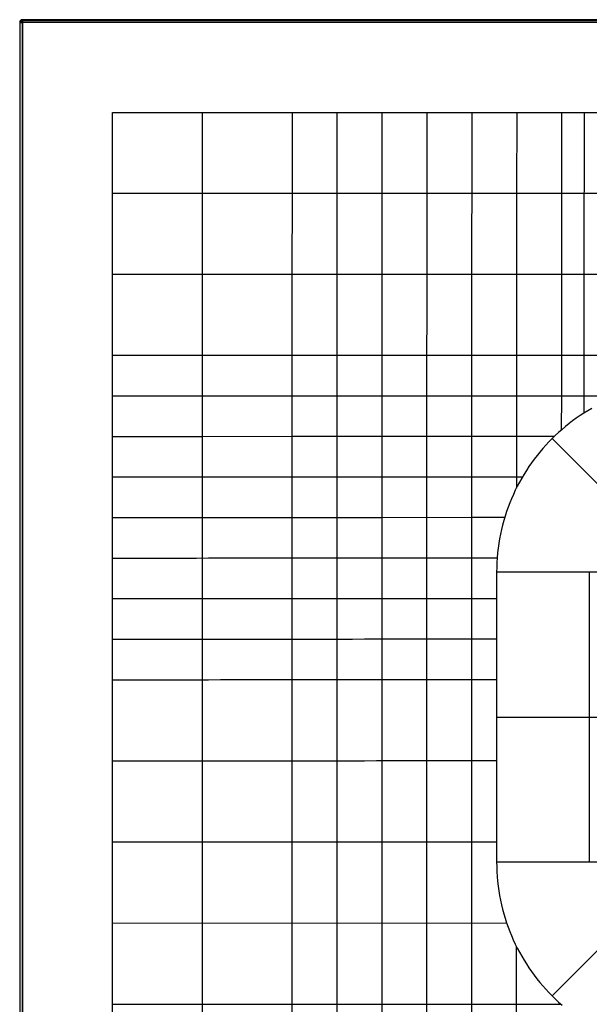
# Model space of a CAD drawing. Extents: x 0 to 700, y -600 to 600.
# Tile 2 of 3: x 0 to 246, y 175 to 600. Entities that reach past the tile are written whole.
import ezdxf

# ---------------------------------------------------------------- set-up
doc = ezdxf.new("R2010")
doc.units = 0
doc.header["$MEASUREMENT"] = 0
doc.layers.add('1', color=18, linetype='CONTINUOUS')

msp = doc.modelspace()

# ---------------------------------------------------------------- linework, layer by layer
at = {"layer": '1', "color": 33}
for p, q in [((698.99, 599.99, -1.99), (1.01, 599.99, -1.99)), ((1.01, 599.99, -1.99), (1.28, 599.72, 29.01)), ((698.99, 599.99, -2), (1.01, 599.99, -2)), ((1.14, 599.86, 13.51), (698.86, 599.86, 13.51)), ((1.28, 599.72, 29.01), (698.72, 599.72, 29.01)), ((0.01, 598.99, -1.99), (0.01, -598.99, -1.99)), ((0.28, 598.72, 29.01), (0.01, 598.99, -1.99)), ((0.01, 598.99, -2), (0.01, -598.99, -2)), ((0.14, -598.86, 13.51), (0.14, 598.86, 13.51)), ((0.28, 598.72, 29.01), (0.26, 598.74, 26.56)), ((0.28, -598.72, 29.01), (0.28, 598.72, 29.01)), ((1.01, 598.99, -3), (1.01, -598.99, -3)), ((698.99, 598.99, -3), (1.01, 598.99, -3)), ((698.72, 598.72, 30), (1.28, 598.72, 30)), ((1.28, 598.72, 30), (1.28, -598.72, 30)), ((40, -560, 30), (40, 560, 30)), ((40, 560, 30), (350, 560, 30)), ((229.74, 419.2, 21.89), (286.3, 362.74, 17.22)), ((285.81, 361.56, 17.22), (205.81, 361.56, 21.38)), ((205.81, 361.56, 21.38), (205.81, 236.52, 21.38)), ((245.81, 361.56, 19.3), (245.81, 236.52, 19.3)), ((205.82, 299.04, 21.38), (285.81, 299.04, 17.22)), ((40.02, 245.14, 30), (205.81, 245.24, 21.38)), ((205.81, 236.52, 21.38), (285.81, 236.52, 17.22)), ((229.72, 178.76, 19.94), (286.3, 235.34, 17.22)), ((40.02, 210.13, 30), (210.13, 210.23, 21.07))]:
    msp.add_line(p, q, dxfattribs=at)
for points in [[(78.75, 560, 30), (78.74, 490.17, 29.11), (78.74, 455.18, 28.72), (78.74, 437.68, 28.54), (78.74, 420.19, 28.4), (78.74, 402.69, 28.28), (78.74, 385.19, 28.19), (78.74, 367.69, 28.12), (78.74, 332.69, 28.06), (78.74, 245.17, 28.01), (78.74, 175.15, 27.92), (78.73, 140.13, 27.89), (78.73, 105.12, 27.91), (78.73, 70.11, 27.98), (78.73, 0.09, 28.2), (78.73, -139.95, 28.7), (78.74, -279.98, 29.15), (78.76, -560, 30)], [(117.53, 559.99, 30), (117.52, 525.15, 29.1), (117.5, 490.17, 28.21), (117.5, 472.68, 27.8), (117.49, 455.19, 27.4), (117.49, 437.7, 27.04), (117.48, 420.2, 26.73), (117.48, 402.71, 26.48), (117.48, 385.21, 26.3), (117.48, 367.71, 26.17), (117.48, 350.21, 26.1), (117.48, 315.21, 26.05), (117.49, 245.19, 26.01), (117.48, 210.18, 25.94), (117.48, 175.17, 25.84), (117.48, 157.66, 25.81)], [(136.92, 559.99, 30), (136.9, 525.14, 28.87), (136.88, 490.17, 27.77), (136.87, 472.68, 27.24), (136.87, 455.19, 26.74), (136.86, 437.7, 26.28), (136.85, 420.21, 25.87), (136.85, 411.46, 25.7), (136.85, 402.72, 25.55), (136.85, 393.97, 25.42), (136.85, 385.22, 25.31), (136.85, 376.47, 25.22), (136.85, 367.72, 25.16), (136.85, 350.23, 25.08), (136.85, 332.73, 25.05), (136.86, 245.21, 25.01), (136.85, 210.19, 24.92), (136.85, 175.18, 24.8), (136.84, 157.67, 24.76)], [(156.31, 559.99, 30), (156.26, 490.17, 27.33), (156.25, 472.68, 26.69), (156.24, 455.2, 26.08), (156.23, 437.71, 25.51), (156.23, 420.22, 25), (156.22, 411.47, 24.78), (156.22, 402.73, 24.59), (156.22, 393.98, 24.42), (156.22, 385.23, 24.29), (156.22, 376.49, 24.19), (156.22, 367.74, 24.12), (156.22, 350.24, 24.04), (156.22, 315.24, 24.02), (156.23, 245.22, 23.99), (156.23, 227.71, 23.96), (156.22, 210.2, 23.91), (156.22, 175.18, 23.75), (156.21, 157.68, 23.71)], [(175.7, 559.99, 30), (175.64, 490.16, 26.92), (175.63, 472.68, 26.16), (175.62, 455.2, 25.43), (175.61, 437.72, 24.74), (175.6, 428.97, 24.42), (175.6, 420.23, 24.12), (175.59, 411.49, 23.85), (175.59, 402.74, 23.61), (175.59, 394, 23.41), (175.58, 385.25, 23.24), (175.58, 376.5, 23.13), (175.58, 367.75, 23.05), (175.58, 359, 23.01), (175.59, 332.75, 22.99), (175.59, 245.23, 22.97), (175.59, 227.72, 22.96), (175.59, 210.21, 22.9), (175.58, 175.19, 22.71), (175.58, 157.69, 22.68)], [(195.09, 559.99, 30), (195.01, 472.68, 25.66), (194.99, 455.2, 24.82), (194.98, 437.72, 24.01), (194.97, 428.98, 23.63), (194.97, 420.24, 23.27), (194.96, 411.5, 22.94), (194.96, 402.76, 22.65), (194.95, 394.01, 22.4), (194.95, 385.26, 22.2), (194.95, 376.52, 22.06), (194.95, 367.77, 21.98), (194.95, 359.02, 21.95), (194.96, 227.73, 21.94), (194.96, 210.22, 21.88), (194.95, 175.2, 21.68), (194.95, 166.45, 21.66)], [(214.48, 559.99, 30), (214.44, 525.11, 28.11), (214.37, 455.21, 24.26), (214.36, 437.73, 23.34), (214.35, 428.99, 22.9), (214.34, 420.25, 22.49), (214.34, 411.51, 22.1), (214.33, 402.77, 21.76), (214.33, 397.84, 21.59)], [(233.87, 559.99, 30), (233.83, 525.1, 27.98), (233.79, 490.15, 25.9), (233.76, 455.21, 23.79), (233.74, 437.74, 22.77), (233.72, 422.92, 21.96)], [(40, 525.16, 30), (136.9, 525.14, 28.87), (175.67, 525.13, 28.46), (195.06, 525.12, 28.27), (214.44, 525.11, 28.11), (243.53, 525.1, 27.92), (272.61, 525.08, 27.81), (311.39, 525.06, 27.75), (350, 525.04, 27.73)], [(40, 490.17, 30), (156.26, 490.17, 27.33), (175.64, 490.16, 26.92), (195.02, 490.16, 26.53), (214.41, 490.16, 26.18), (233.79, 490.15, 25.9), (243.49, 490.15, 25.78), (253.18, 490.15, 25.69), (262.87, 490.14, 25.62), (282.26, 490.13, 25.53), (311.35, 490.11, 25.49), (350, 490.09, 25.46)], [(40.01, 455.17, 30), (78.74, 455.18, 28.72), (156.24, 455.2, 26.08), (175.62, 455.2, 25.43), (194.99, 455.2, 24.82), (214.37, 455.21, 24.26), (224.06, 455.21, 24.01), (233.76, 455.21, 23.79), (243.45, 455.21, 23.6), (253.14, 455.21, 23.45), (262.84, 455.21, 23.33), (272.53, 455.2, 23.25), (282.23, 455.2, 23.21), (350, 455.15, 23.19)], [(40.01, 437.67, 30), (78.74, 437.68, 28.54), (117.49, 437.7, 27.04), (175.61, 437.72, 24.74), (194.98, 437.72, 24.01), (204.67, 437.73, 23.66), (214.36, 437.73, 23.34), (224.05, 437.73, 23.04), (233.74, 437.74, 22.77), (243.43, 437.74, 22.54), (253.12, 437.74, 22.35), (258.41, 437.74, 22.27)], [(246.84, 432.26, 22.15), (245.14, 431.26, 22.12), (243.47, 430.22, 22.1), (241.83, 429.15, 22.08), (240.21, 428.03, 22.06), (238.63, 426.87, 22.03), (237.07, 425.68, 22.01), (235.54, 424.46, 21.99), (234.04, 423.19, 21.96), (232.58, 421.89, 21.94), (231.14, 420.56, 21.92), (229.74, 419.2, 21.89), (228.37, 417.8, 21.87), (227.04, 416.37, 21.84), (225.73, 414.9, 21.82), (224.47, 413.41, 21.8), (223.24, 411.89, 21.77), (222.04, 410.33, 21.75), (220.89, 408.75, 21.73), (219.77, 407.14, 21.7), (218.68, 405.5, 21.68), (217.64, 403.83, 21.66), (216.64, 402.14, 21.64), (215.67, 400.42, 21.62), (214.75, 398.67, 21.6), (213.87, 396.9, 21.58), (213.03, 395.11, 21.56), (212.23, 393.29, 21.54), (211.48, 391.45, 21.52), (210.77, 389.59, 21.5), (210.1, 387.71, 21.49), (209.49, 385.8, 21.47), (208.91, 383.88, 21.46), (208.38, 381.93, 21.45), (207.9, 379.97, 21.43), (207.47, 377.99, 21.42), (207.09, 375.99, 21.41), (206.75, 373.97, 21.4), (206.47, 371.94, 21.4), (206.23, 369.89, 21.39), (206.05, 367.83, 21.39), (205.92, 365.75, 21.38), (205.84, 363.66, 21.38), (205.81, 361.56, 21.38)], [(40.01, 420.17, 30), (78.74, 420.19, 28.4), (117.48, 420.2, 26.73), (156.23, 420.22, 25), (175.6, 420.23, 24.12), (194.97, 420.24, 23.27), (204.66, 420.25, 22.87), (214.34, 420.25, 22.49), (222.58, 420.26, 22.18), (230.83, 420.26, 21.91)], [(40.02, 402.67, 30), (78.74, 402.69, 28.28), (98.11, 402.7, 27.39), (117.48, 402.71, 26.48), (136.85, 402.72, 25.55), (194.96, 402.76, 22.65), (204.64, 402.76, 22.19), (217, 402.77, 21.65)], [(40.02, 385.17, 30), (78.74, 385.19, 28.19), (98.11, 385.2, 27.25), (117.48, 385.21, 26.3), (136.85, 385.22, 25.31), (156.22, 385.23, 24.29), (194.95, 385.26, 22.2), (209.32, 385.28, 21.47)], [(205.81, 236.52, 21.38), (205.84, 234.41, 21.38), (205.92, 232.31, 21.37), (206.05, 230.23, 21.36), (206.23, 228.16, 21.35), (206.47, 226.11, 21.33), (206.75, 224.07, 21.31), (207.09, 222.05, 21.28), (207.47, 220.05, 21.26), (207.9, 218.07, 21.22), (208.38, 216.1, 21.19), (208.91, 214.15, 21.15), (209.48, 212.22, 21.11), (210.1, 210.31, 21.07), (210.76, 208.43, 21.03), (211.47, 206.56, 20.98), (212.23, 204.72, 20.93), (213.02, 202.9, 20.88), (213.86, 201.1, 20.82), (214.74, 199.33, 20.77), (215.66, 197.58, 20.71), (216.63, 195.86, 20.65), (217.63, 194.16, 20.59), (218.67, 192.49, 20.53), (219.75, 190.85, 20.47), (220.87, 189.23, 20.41), (222.03, 187.64, 20.34), (223.22, 186.09, 20.28), (224.45, 184.56, 20.21), (225.72, 183.06, 20.14), (227.02, 181.6, 20.08), (228.36, 180.16, 20.01), (229.72, 178.76, 19.94), (231.13, 177.39, 19.88), (232.56, 176.06, 19.81), (234.03, 174.76, 19.74)], [(214.32, 200.15, 20.8), (214.32, 187.68, 20.73), (214.32, 175.21, 20.69), (214.32, 166.46, 20.69), (214.32, 157.7, 20.72), (214.32, 140.2, 20.83), (214.32, 122.69, 21), (214.32, 105.18, 21.23), (214.34, 70.16, 21.77), (214.36, 0.12, 22.9), (214.38, -34.89, 23.43), (214.39, -69.91, 23.93), (214.41, -139.95, 24.86), (214.43, -209.98, 25.74), (214.47, -420.06, 28.31), (214.5, -560, 30)], [(40.02, 175.12, 30), (175.58, 175.19, 22.71), (194.95, 175.2, 21.68), (214.32, 175.21, 20.69), (233.49, 175.22, 19.77)]]:
    msp.add_polyline3d(points, dxfattribs=at)
at = {"layer": '1', "color": 33, "extrusion": (0.008726, -0.008726, 0.999924)}
for centre in [(1.03, 598.95, -7.22), (1.03, 598.95, 8.29), (1.03, 598.95, 23.78)]:
    msp.add_arc(centre, 1, 90.0044, 180, dxfattribs=at)
at = {"layer": '1', "color": 33}
msp.add_arc((1.01, 598.99, -2), 1, 90, 180, dxfattribs=at)
at = {"layer": '1', "color": 33, "extrusion": (1, -5.23496e-12, 1.02292e-11)}
msp.add_arc((598.99, -2, 1.01), 1, 270, 0.5, dxfattribs=at)
at = {"layer": '1', "color": 33, "extrusion": (1, -5.00778e-12, -1.04906e-11)}
msp.add_arc((598.72, 29, 1.28), 1, 0.5, 90, dxfattribs=at)
at = {"layer": '1', "color": 33, "extrusion": (-1.25051e-12, 1, -2.93019e-12)}
msp.add_arc((-1.01, -2, 598.99), 1, 270, 0.5, dxfattribs=at)
at = {"layer": '1', "color": 33, "extrusion": (-1.2395e-12, 1, 2.51193e-12)}
msp.add_arc((-1.28, 29, 598.72), 1, 0.5, 90, dxfattribs=at)
at = {"layer": '1', "color": 33, "extrusion": (0.994954, -0.007189, 0.10007)}
msp.add_arc((3744.42, -53103.97, 241.31), 53205.13, 93.429428, 93.569462, dxfattribs=at)
at = {"layer": '1', "color": 33, "extrusion": (0.000723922, 0.999636, 0.026982)}
msp.add_arc((809.8, -17955.79, 368.37), 17995.92, 92.705843, 93.235154, dxfattribs=at)
at = {"layer": '1', "color": 33, "extrusion": (0.000310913, 0.999817, 0.019145)}
msp.add_arc((1265.1, -26672.94, 350.69), 26728.11, 92.798606, 93.154485, dxfattribs=at)
at = {"layer": '1', "color": 33, "extrusion": (-0.000739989, 0.999999, -0.001062)}
msp.add_arc((1750.79, -36014.91, 332.6), 36089.74, 92.844644, 93.10821, dxfattribs=at)
at = {"layer": '1', "color": 33, "extrusion": (-0.002311, 0.999502, -0.031469)}
msp.add_arc((2099.76, -42715.33, 313.96), 42808.78, 92.866077, 93.088274, dxfattribs=at)
at = {"layer": '1', "color": 33, "extrusion": (-0.004723, 0.996901, -0.078526)}
msp.add_arc((2396.38, -48267.42, 276.74), 48380.77, 92.888148, 93.084753, dxfattribs=at)

doc.saveas('drawing.dxf')
